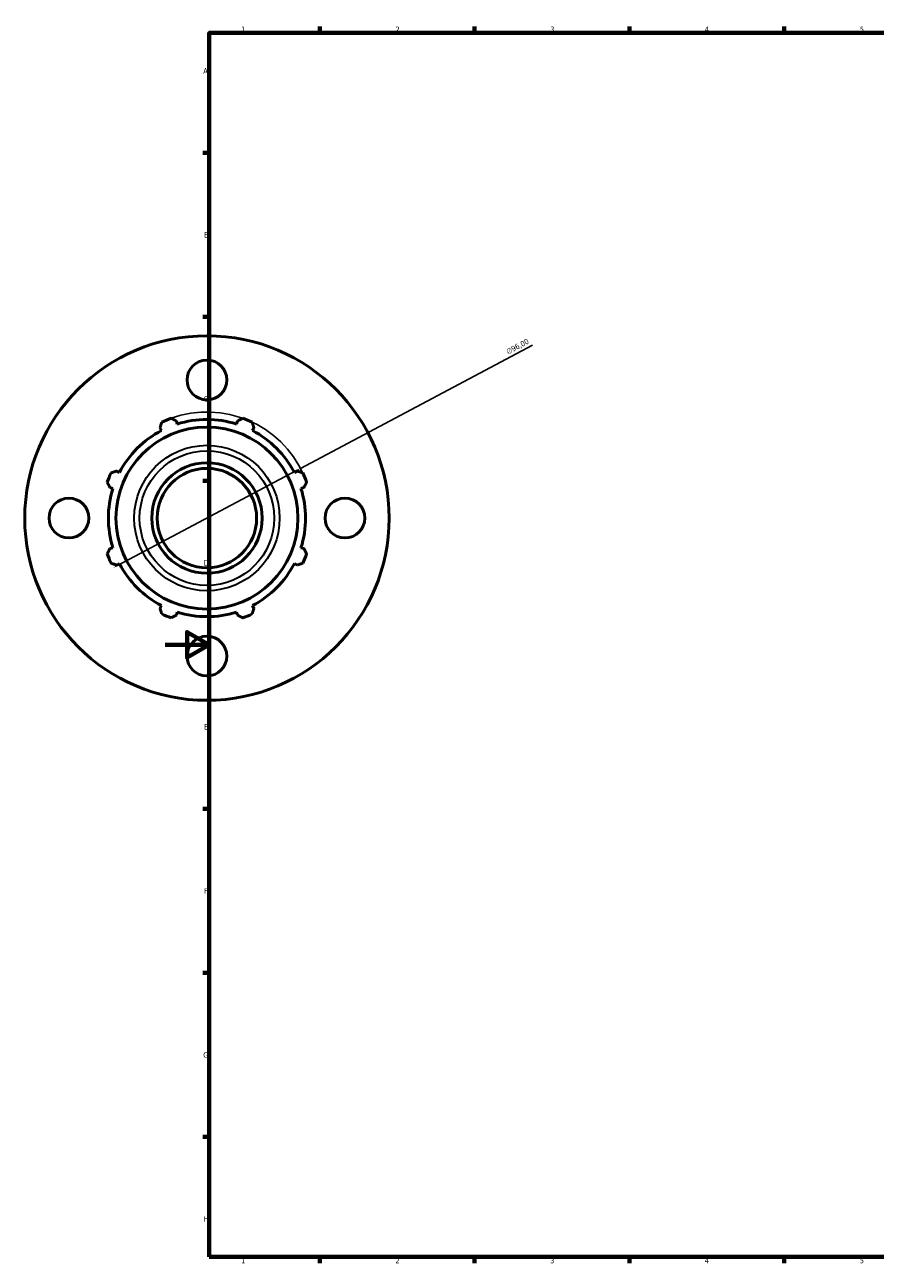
# Model space of a CAD drawing. Header units: millimetres. Extents: x -162 to 1130, y -115 to 911.
# Tile 1 of 7: x -64 to 322, y 17 to 578. Entities that reach past the tile are written whole.
import ezdxf

# ---------------------------------------------------------------- set-up
doc = ezdxf.new("R2010")
doc.units = ezdxf.units.MM
for name, color, linetype, lineweight in [('Border (ISO)', 7, 'Continuous', 70), ('Dimension (ISO)', 7, 'Continuous', 25), ('Visible (ISO)', 7, 'Continuous', 50), ('Visible Narrow (ISO)', 7, 'Continuous', 35)]:
    doc.layers.add(name, color=color, linetype=linetype, lineweight=lineweight)
doc.styles.add('Note Text (ISO)', font='tahoma.ttf')
doc.dimstyles.new('Default (ISO)', dxfattribs={"dimtxt": 2.5, "dimasz": 2.5, "dimexe": 3.175, "dimexo": 0, "dimgap": 0.762, "dimtad": 1, "dimrnd": 1e-08, "dimzin": 0, "dimtxsty": 'Note Text (ISO)', "dimcen": 0.09, "dimdle": 10, "dimclrd": 256, "dimclre": 256, "dimclrt": 232, "dimazin": 0, "dimtfac": 1.40208, "dimtmove": 0, "dimatfit": 3, "dimfxl": 1, "dimtolj": 1, "dimtzin": 0, "dimlwd": -1, "dimlwe": -1, "dimarcsym": 0})

# ---------------------------------------------------------------- blocks, each defined once
blk = doc.blocks.new('Borders Default Border')
at = {"layer": 'Border (ISO)'}
for p, q in [((70.08, 574), (70.08, 576.9)), ((140.17, 574), (140.17, 576.9)), ((210.25, 574), (210.25, 576.9)), ((280.33, 574), (280.33, 576.9)), ((20, 519.75), (17.1, 519.75)), ((20, 445.5), (17.1, 445.5)), ((20, 371.25), (17.1, 371.25)), ((20, 222.75), (17.1, 222.75)), ((20, 148.5), (17.1, 148.5)), ((20, 74.25), (17.1, 74.25)), ((70.08, 20), (70.08, 17.1)), ((140.17, 20), (140.17, 17.1)), ((210.25, 20), (210.25, 17.1)), ((280.33, 20), (280.33, 17.1))]:
    blk.add_line(p, q, dxfattribs=at)
at = {"layer": 'Border (ISO)', "flags": 128}
for points in [[(20, 20), (20, 574), (821, 574), (821, 20), (20, 20)], [(0, 297), (20, 297), (10, 302.77), (10, 291.23), (20, 297)]]:
    blk.add_lwpolyline(points, dxfattribs=at)
at = {"layer": 'Border (ISO)', "color": 232, "true_color": 0xca0064, "char_height": 2.5, "attachment_point": 7, "style": 'Note Text (ISO)'}
for s, insert in [('1', (34.48, 574.4)), ('2', (104.37, 574.4)), ('3', (174.43, 574.35)), ('4', (244.42, 574.4)), ('5', (314.64, 574.35)), ('A', (17.29, 555.62)), ('B', (17.59, 481.37)), ('C', (17.43, 407.08)), ('D', (17.43, 332.88)), ('E', (17.64, 258.63)), ('F', (17.7, 184.38)), ('G', (17.31, 110.08)), ('H', (17.44, 35.88)), ('1', (34.48, 17.1)), ('2', (104.37, 17.1)), ('3', (174.43, 17.05)), ('4', (244.42, 17.1)), ('5', (314.64, 17.05))]:
    blk.add_mtext(s, dxfattribs=dict(at, insert=insert))
blk = doc.blocks.new('*D13')
at = {"layer": 'Defpoints', "color": 0, "transparency": 16777216}
for p in [(61.36, 376.93), (-23.44, 331.93)]:
    blk.add_point(p, dxfattribs=at)
at = {"layer": 'Dimension (ISO)', "transparency": 16777216}
for p, q in [((61.36, 376.93), (166.39, 432.66)), ((-21.23, 333.1), (59.15, 375.75))]:
    blk.add_line(p, q, dxfattribs=at)
blk.add_arc((18.96, 354.43), 48, 24.162, 109.792, dxfattribs=at)
for points in [[(58.96, 376.12), (59.35, 375.39), (61.36, 376.93)], [(-21.43, 333.47), (-21.04, 332.73), (-23.44, 331.93)]]:
    blk.add_solid(points, dxfattribs=at)
at = {"layer": 'Dimension (ISO)', "color": 232, "true_color": 0xca0064, "transparency": 16777216, "insert": (154.15, 430.67), "char_height": 2.5, "attachment_point": 1, "rotation": 27.9519, "style": 'Note Text (ISO)'}
blk.add_mtext('\\A1;∅96,00', dxfattribs=at)

msp = doc.modelspace()

# ---------------------------------------------------------------- linework, layer by layer
at = {"layer": 'Visible (ISO)'}
for p, q in [((5.535, 397.001), (5.102, 398.375)), ((32.815, 398.375), (32.382, 397.001)), ((-2.319, 395.301), (-1.654, 394.024)), ((39.571, 394.024), (40.236, 395.301)), ((-20.638, 375.04), (-21.915, 375.705)), ((59.832, 375.705), (58.555, 375.04)), ((-24.989, 368.284), (-23.615, 367.851)), ((61.532, 367.851), (62.906, 368.284)), ((-23.615, 341.004), (-24.989, 340.571)), ((62.906, 340.571), (61.532, 341.004)), ((-21.915, 333.15), (-20.638, 333.815)), ((58.555, 333.815), (59.832, 333.15)), ((-1.654, 314.831), (-2.319, 313.554)), ((40.236, 313.554), (39.571, 314.831)), ((5.102, 310.48), (5.535, 311.853)), ((32.382, 311.853), (32.815, 310.48))]:
    msp.add_line(p, q, dxfattribs=at)
for centre, radius in [((18.959, 354.427), 82.5), ((18.959, 416.927), 9), ((18.959, 354.427), 41.206), ((18.959, 354.427), 25), ((18.959, 354.427), 22.5), ((-43.541, 354.427), 9), ((81.459, 354.427), 9), ((18.959, 291.927), 9)]:
    msp.add_circle(centre, radius, dxfattribs=at)
for radius, start, end in [(48, 109.79198, 115.20802), (44.64, 72.5, 107.5), (48, 64.79198, 70.20802), (44.64, 117.5, 152.5), (44.64, 27.5, 62.5), (48, 154.79198, 160.20802), (48, 19.79198, 25.20802), (44.64, 162.5, 197.5), (44.64, 342.5, 17.5), (48, 199.79198, 205.20802), (48, 334.79198, 340.20802), (44.64, 207.5, 242.5), (44.64, 297.5, 332.5), (48, 244.79198, 250.20802), (44.64, 252.5, 287.5), (48, 289.79198, 295.20802)]:
    msp.add_arc((18.959, 354.427), radius, start, end, dxfattribs=at)
for points, weights in [([(2.705, 399.592), (3.928, 398.971), (5.102, 398.375)], [1, 1.00163241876, 1.00244850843]), ([(32.815, 398.375), (33.989, 398.971), (35.212, 399.592)], [1.00244850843, 1.00163241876, 1]), ([(-2.319, 395.301), (-1.91, 396.552), (-1.485, 397.856)], [1.00244850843, 1.00163241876, 1]), ([(39.402, 397.856), (39.827, 396.552), (40.236, 395.301)], [1, 1.00163241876, 1.00244850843]), ([(-24.47, 374.871), (-23.167, 375.296), (-21.915, 375.705)], [1, 1.00163241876, 1.00244850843]), ([(59.832, 375.705), (61.084, 375.296), (62.387, 374.871)], [1.00244850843, 1.00163241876, 1]), ([(-24.989, 368.284), (-25.585, 369.458), (-26.206, 370.68)], [1.00244850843, 1.00163241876, 1]), ([(64.123, 370.68), (63.502, 369.458), (62.906, 368.284)], [1, 1.00163241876, 1.00244850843]), ([(-26.206, 338.174), (-25.585, 339.397), (-24.989, 340.571)], [1, 1.00163241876, 1.00244850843]), ([(62.906, 340.571), (63.502, 339.397), (64.123, 338.174)], [1.00244850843, 1.00163241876, 1]), ([(-21.915, 333.15), (-23.167, 333.558), (-24.47, 333.984)], [1.00244850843, 1.00163241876, 1]), ([(62.387, 333.984), (61.084, 333.558), (59.832, 333.15)], [1, 1.00163241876, 1.00244850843]), ([(-1.485, 310.999), (-1.91, 312.302), (-2.319, 313.554)], [1, 1.00163241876, 1.00244850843]), ([(5.102, 310.48), (3.928, 309.884), (2.705, 309.263)], [1.00244850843, 1.00163241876, 1]), ([(35.212, 309.263), (33.989, 309.884), (32.815, 310.48)], [1, 1.00163241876, 1.00244850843]), ([(40.236, 313.554), (39.827, 312.302), (39.402, 310.999)], [1.00244850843, 1.00163241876, 1])]:
    msp.add_rational_spline(points, weights, degree=2, dxfattribs=at)
at = {"layer": 'Visible Narrow (ISO)'}
for radius in [32.921, 30.476]:
    msp.add_circle((18.959, 354.427), radius, dxfattribs=at)

# ---------------------------------------------------------------- block references
msp.add_blockref('Borders Default Border', (0, 0))

# ---------------------------------------------------------------- dimensions: what is measured, and where the dimension line sits
at = {"layer": 'Dimension (ISO)'}
dim = msp.add_diameter_dim_2p(p1=(-23.442, 331.928), p2=(61.359, 376.926), dimstyle='Default (ISO)', override={"dimdec": 2, "dimlfac": 1, "dimtp": 0, "dimtm": 0, "dimtdec": 2, "dimatfit": 2}, dxfattribs=at)
dim.commit()
dim.dimension.update_dxf_attribs({"geometry": '*D13', "text_midpoint": (160.869, 429.73), "dimtype": 163})

doc.saveas('drawing.dxf')
